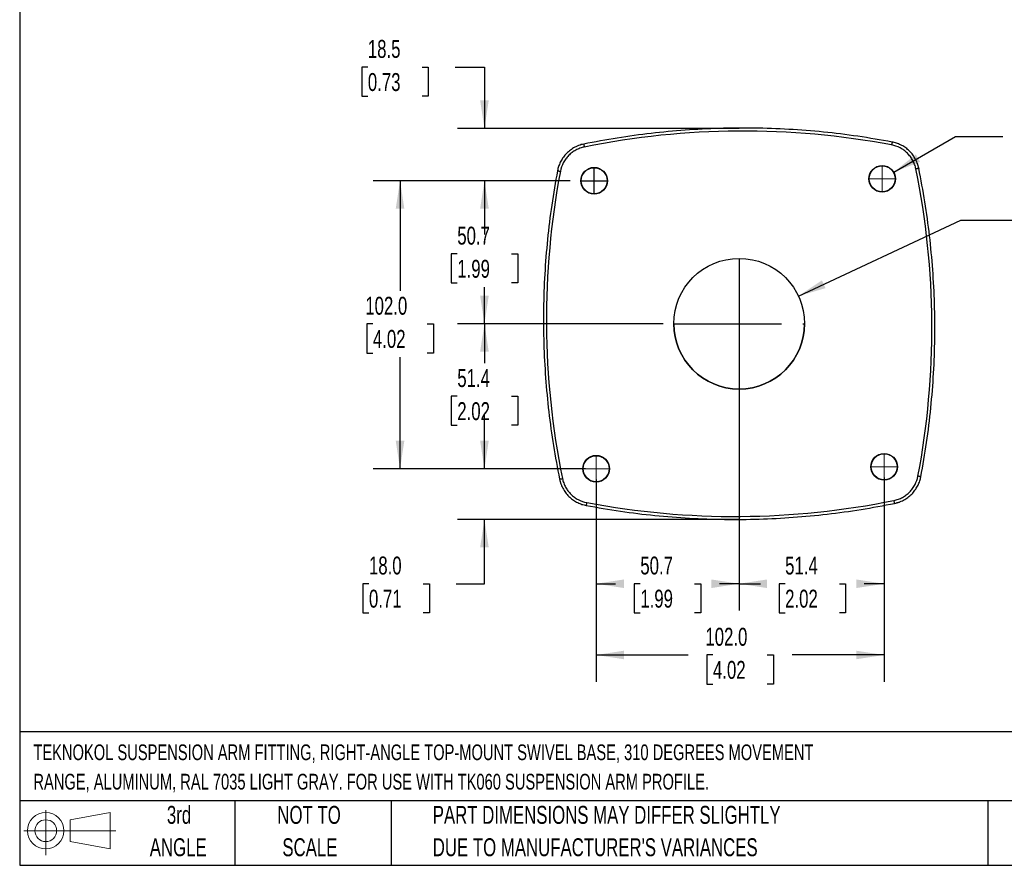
# Model space of a CAD drawing. Header units: millimetres. Extents: x 19 to 819, y 19 to 629.
# Tile 1 of 46: x 19 to 368, y 19 to 319. Entities that reach past the tile are written whole.
import ezdxf

# ---------------------------------------------------------------- set-up
doc = ezdxf.new("R2010")
doc.units = ezdxf.units.MM
doc.header["$LTSCALE"] = 3
doc.linetypes.add('CENTERX2', pattern=[20.32, 12.7, -2.54, 2.54, -2.54])
doc.layers.add('CENTER', color=40, linetype='CENTERX2')
doc.layers.add('DIMENSIONS', color=140, linetype='Continuous', lineweight=25)
doc.layers.add('TEXT', color=140, linetype='Continuous', lineweight=25)
doc.styles.add('SLDTEXTSTYLE0', font='TXT', dxfattribs={"width": 0.7})
doc.dimstyles.new('SLDDIMSTYLE0', dxfattribs={"dimtxt": 6.474023, "dimasz": 9.906, "dimexe": 0, "dimexo": 0.0625, "dimgap": 1.618506, "dimtad": 0, "dimtih": 1, "dimtoh": 1, "dimrnd": 1e-09, "dimzin": 4, "dimdsep": 46, "dimtxsty": 'SLDTEXTSTYLE0', "dimsah": 1, "dimcen": 0.09, "dimadec": 0, "dimazin": 1, "dimtfac": 1, "dimtofl": 0, "dimtmove": 0, "dimatfit": 3, "dimfxl": 0, "dimfrac": 2, "dimtolj": 1, "dimtzin": 12, "dimarcsym": 0})
doc.dimstyles.new('SLDDIMSTYLE1', dxfattribs={"dimtxt": 6.474023, "dimasz": 9.906, "dimexe": 0, "dimexo": 0.0625, "dimgap": 1.618506, "dimtad": 0, "dimtih": 1, "dimtoh": 1, "dimrnd": 1e-09, "dimzin": 12, "dimdsep": 46, "dimtxsty": 'SLDTEXTSTYLE0', "dimsah": 1, "dimcen": 0.09, "dimadec": 0, "dimazin": 3, "dimtfac": 1, "dimtmove": 0, "dimatfit": 0, "dimfxl": 0, "dimfrac": 2, "dimtolj": 1, "dimtzin": 12, "dimarcsym": 0})
doc.dimstyles.new('SLDDIMSTYLE2', dxfattribs={"dimtxt": 6.474023, "dimasz": 9.906, "dimexe": 0, "dimexo": 0.0625, "dimgap": 1.618506, "dimtad": 0, "dimtih": 1, "dimtoh": 1, "dimrnd": 1e-09, "dimzin": 12, "dimdsep": 46, "dimtxsty": 'SLDTEXTSTYLE0', "dimsah": 1, "dimcen": 0.09, "dimadec": 0, "dimazin": 3, "dimtfac": 1, "dimtofl": 0, "dimtmove": 0, "dimatfit": 3, "dimfxl": 0, "dimfrac": 2, "dimtolj": 1, "dimtzin": 12, "dimarcsym": 0})
doc.dimstyles.new('SLDDIMSTYLE3', dxfattribs={"dimtxt": 6.474023, "dimasz": 9.906, "dimexe": 0, "dimexo": 0.0625, "dimgap": 1.618506, "dimtad": 0, "dimtih": 1, "dimtoh": 1, "dimrnd": 1e-09, "dimzin": 4, "dimdsep": 46, "dimtxsty": 'SLDTEXTSTYLE0', "dimsah": 1, "dimcen": 0.09, "dimadec": 0, "dimazin": 1, "dimtfac": 1, "dimtmove": 0, "dimatfit": 0, "dimfxl": 0, "dimfrac": 2, "dimtolj": 1, "dimtzin": 12, "dimarcsym": 0})
doc.dimstyles.new('SLDDIMSTYLE4', dxfattribs={"dimtxt": 6.474023, "dimasz": 9.906, "dimexe": 0, "dimexo": 0.0625, "dimgap": 1.618506, "dimtad": 0, "dimtih": 1, "dimtoh": 1, "dimrnd": 1e-09, "dimzin": 12, "dimdsep": 46, "dimtxsty": 'SLDTEXTSTYLE0', "dimsah": 1, "dimcen": 0, "dimadec": 0, "dimazin": 3, "dimtfac": 1, "dimtofl": 0, "dimtmove": 0, "dimatfit": 3, "dimfxl": 0, "dimfrac": 2, "dimtolj": 1, "dimtzin": 12, "dimarcsym": 0})
doc.dimstyles.new('SLDDIMSTYLE5', dxfattribs={"dimtxt": 6.474023, "dimasz": 9.906, "dimexe": 0, "dimexo": 0.0625, "dimgap": 1.618506, "dimtad": 0, "dimtih": 1, "dimtoh": 1, "dimrnd": 1e-09, "dimzin": 12, "dimdsep": 46, "dimtxsty": 'SLDTEXTSTYLE0', "dimsah": 1, "dimcen": 0, "dimadec": 0, "dimazin": 3, "dimtfac": 1, "dimtofl": 0, "dimtmove": 0, "dimatfit": 3, "dimfxl": 0, "dimfrac": 2, "dimtolj": 1, "dimtzin": 12, "dimarcsym": 0})

# ---------------------------------------------------------------- blocks, each defined once
blk = doc.blocks.new('Block11')
at = {"color": 7, "linetype": 'Continuous', "lineweight": 18}
for p, q in [((7.77, 15.93), (7.77, 0)), ((16.44, 12.5), (30.53, 15.1)), ((30.53, 15.1), (30.53, 2.19)), ((16.44, 4.79), (16.44, 12.5)), ((0, 8.65), (32.62, 8.65)), ((16.44, 4.79), (30.53, 2.19))]:
    blk.add_line(p, q, dxfattribs=at)
for radius in [6.45, 3.86]:
    blk.add_circle((7.77, 8.65), radius, dxfattribs=at)
blk = doc.blocks.new('Block12')
at = {"color": 7, "linetype": 'Continuous'}
blk.add_blockref('Block11', (0, 0), dxfattribs=at)
blk = doc.blocks.new('_D_4')
at = {"layer": 'DIMENSIONS'}
for p, q in [((213.99, 261.53), (174.13, 261.53)), ((183.66, 261.53), (183.66, 247.35)), ((174.04, 235.61), (171.86, 235.61)), ((171.86, 235.61), (171.86, 225.32)), ((193.27, 235.61), (195.45, 235.61)), ((195.45, 235.61), (195.45, 225.32)), ((171.86, 225.32), (174.04, 225.32)), ((183.66, 210.87), (183.66, 223.88)), ((195.45, 225.32), (193.27, 225.32)), ((246.92, 210.87), (174.13, 210.87))]:
    blk.add_line(p, q, dxfattribs=at)
for points in [[(183.66, 261.53), (182.13, 251.62), (185.18, 251.62)], [(183.66, 210.87), (185.18, 220.78), (182.13, 220.78)]]:
    blk.add_solid(points, dxfattribs=at)
at = {"layer": 'DIMENSIONS', "char_height": 6.35, "attachment_point": 1, "style": 'SLDTEXTSTYLE0'}
for s, insert in [('50.7', (174.04, 245.25)), ('1.99', (174.04, 233.51))]:
    blk.add_mtext(s, dxfattribs=dict(at, insert=insert))
blk = doc.blocks.new('_D_5')
at = {"layer": 'DIMENSIONS'}
for p, q in [((246.92, 210.87), (174.13, 210.87)), ((183.66, 210.87), (183.66, 196.92)), ((174.04, 185.18), (171.86, 185.18)), ((171.86, 185.18), (171.86, 174.89)), ((193.27, 185.18), (195.45, 185.18)), ((195.45, 185.18), (195.45, 174.89)), ((171.86, 174.89), (174.04, 174.89)), ((195.45, 174.89), (193.27, 174.89)), ((183.66, 159.51), (183.66, 173.44)), ((214.69, 159.51), (174.13, 159.51))]:
    blk.add_line(p, q, dxfattribs=at)
for points in [[(183.66, 210.87), (182.13, 200.97), (185.18, 200.97)], [(183.66, 159.51), (185.18, 169.42), (182.13, 169.42)]]:
    blk.add_solid(points, dxfattribs=at)
at = {"layer": 'DIMENSIONS', "char_height": 6.35, "attachment_point": 1, "style": 'SLDTEXTSTYLE0'}
for s, insert in [('51.4', (174.04, 194.81)), ('2.02', (174.04, 183.08))]:
    blk.add_mtext(s, dxfattribs=dict(at, insert=insert))
blk = doc.blocks.new('_D_6')
at = {"layer": 'DIMENSIONS'}
for p, q in [((142.36, 301.76), (140.18, 301.76)), ((140.18, 301.76), (140.18, 291.47)), ((161.59, 301.76), (163.77, 301.76)), ((163.77, 301.76), (163.77, 291.47)), ((173.26, 301.76), (183.66, 301.76)), ((183.66, 301.76), (183.66, 280.08)), ((140.18, 291.47), (142.36, 291.47)), ((163.77, 291.47), (161.59, 291.47)), ((270.05, 280.08), (174.13, 280.08)), ((213.99, 261.53), (174.13, 261.53)), ((183.66, 261.53), (183.66, 242.48))]:
    blk.add_line(p, q, dxfattribs=at)
for points in [[(183.66, 280.08), (185.18, 289.99), (182.13, 289.99)], [(183.66, 261.53), (182.13, 251.62), (185.18, 251.62)]]:
    blk.add_solid(points, dxfattribs=at)
at = {"layer": 'DIMENSIONS', "char_height": 6.35, "attachment_point": 1, "style": 'SLDTEXTSTYLE0'}
for s, insert in [('18.5', (142.36, 311.4)), ('0.73', (142.36, 299.66))]:
    blk.add_mtext(s, dxfattribs=dict(at, insert=insert))
blk = doc.blocks.new('_D_7')
at = {"layer": 'DIMENSIONS'}
for p, q in [((183.66, 159.51), (183.66, 178.56)), ((214.69, 159.51), (174.13, 159.51)), ((270.05, 141.55), (174.13, 141.55)), ((183.66, 118.78), (183.66, 141.55)), ((142.76, 118.78), (140.58, 118.78)), ((140.58, 118.78), (140.58, 108.49)), ((161.99, 118.78), (164.17, 118.78)), ((164.17, 118.78), (164.17, 108.49)), ((173.66, 118.78), (183.66, 118.78)), ((140.58, 108.49), (142.76, 108.49)), ((164.17, 108.49), (161.99, 108.49))]:
    blk.add_line(p, q, dxfattribs=at)
for points in [[(183.66, 159.51), (185.18, 169.42), (182.13, 169.42)], [(183.66, 141.55), (182.13, 131.65), (185.18, 131.65)]]:
    blk.add_solid(points, dxfattribs=at)
at = {"layer": 'DIMENSIONS', "char_height": 6.35, "attachment_point": 1, "style": 'SLDTEXTSTYLE0'}
for s, insert in [('18.0', (142.76, 128.41)), ('0.71', (142.76, 116.67))]:
    blk.add_mtext(s, dxfattribs=dict(at, insert=insert))
blk = doc.blocks.new('_D_8')
at = {"layer": 'DIMENSIONS'}
for p, q in [((213.99, 261.53), (144.24, 261.53)), ((153.77, 261.53), (153.77, 222.53)), ((144.15, 210.79), (141.97, 210.79)), ((141.97, 210.79), (141.97, 200.5)), ((163.39, 210.79), (165.56, 210.79)), ((165.56, 210.79), (165.56, 200.5)), ((141.97, 200.5), (144.15, 200.5)), ((153.77, 159.51), (153.77, 199.05)), ((165.56, 200.5), (163.39, 200.5)), ((219.41, 159.51), (144.24, 159.51))]:
    blk.add_line(p, q, dxfattribs=at)
for points in [[(153.77, 261.53), (152.24, 251.62), (155.29, 251.62)], [(153.77, 159.51), (155.29, 169.42), (152.24, 169.42)]]:
    blk.add_solid(points, dxfattribs=at)
at = {"layer": 'DIMENSIONS', "char_height": 6.35, "attachment_point": 1, "style": 'SLDTEXTSTYLE0'}
for s, insert in [('102.0', (141.46, 220.42)), ('4.02', (144.15, 208.68))]:
    blk.add_mtext(s, dxfattribs=dict(at, insert=insert))
blk = doc.blocks.new('_D_9')
at = {"layer": 'DIMENSIONS'}
for p, q in [((273.88, 207.06), (273.88, 109.25)), ((223.22, 155.7), (223.22, 109.25)), ((223.22, 118.78), (230.1, 118.78)), ((238.87, 118.78), (236.7, 118.78)), ((236.7, 118.78), (236.7, 108.49)), ((258.11, 118.78), (260.28, 118.78)), ((260.28, 118.78), (260.28, 108.49)), ((273.88, 118.78), (266.88, 118.78)), ((236.7, 108.49), (238.87, 108.49)), ((260.28, 108.49), (258.11, 108.49))]:
    blk.add_line(p, q, dxfattribs=at)
for points in [[(223.22, 118.78), (233.13, 117.25), (233.13, 120.3)], [(273.88, 118.78), (263.97, 120.3), (263.97, 117.25)]]:
    blk.add_solid(points, dxfattribs=at)
at = {"layer": 'DIMENSIONS', "char_height": 6.35, "attachment_point": 1, "style": 'SLDTEXTSTYLE0'}
for s, insert in [('50.7', (238.87, 128.41)), ('1.99', (238.87, 116.67))]:
    blk.add_mtext(s, dxfattribs=dict(at, insert=insert))
blk = doc.blocks.new('_D_10')
at = {"layer": 'DIMENSIONS'}
for p, q in [((273.88, 207.06), (273.88, 109.25)), ((325.26, 154.89), (325.26, 109.25)), ((273.88, 118.78), (281.39, 118.78)), ((290.16, 118.78), (287.99, 118.78)), ((287.99, 118.78), (287.99, 108.49)), ((309.4, 118.78), (311.57, 118.78)), ((311.57, 118.78), (311.57, 108.49)), ((325.26, 118.78), (318.17, 118.78)), ((287.99, 108.49), (290.16, 108.49)), ((311.57, 108.49), (309.4, 108.49))]:
    blk.add_line(p, q, dxfattribs=at)
for points in [[(273.88, 118.78), (283.79, 117.25), (283.79, 120.3)], [(325.26, 118.78), (315.35, 120.3), (315.35, 117.25)]]:
    blk.add_solid(points, dxfattribs=at)
at = {"layer": 'DIMENSIONS', "char_height": 6.35, "attachment_point": 1, "style": 'SLDTEXTSTYLE0'}
for s, insert in [('51.4', (290.16, 128.41)), ('2.02', (290.16, 116.67))]:
    blk.add_mtext(s, dxfattribs=dict(at, insert=insert))
blk = doc.blocks.new('_D_11')
at = {"layer": 'DIMENSIONS'}
for p, q in [((223.22, 155.7), (223.22, 84.02)), ((325.22, 156.41), (325.22, 84.02)), ((223.22, 93.55), (255.83, 93.55)), ((264.6, 93.55), (262.43, 93.55)), ((262.43, 93.55), (262.43, 83.26)), ((283.84, 93.55), (286.01, 93.55)), ((286.01, 93.55), (286.01, 83.26)), ((325.22, 93.55), (292.61, 93.55)), ((262.43, 83.26), (264.6, 83.26)), ((286.01, 83.26), (283.84, 83.26))]:
    blk.add_line(p, q, dxfattribs=at)
for points in [[(223.22, 93.55), (233.13, 92.03), (233.13, 95.07)], [(325.22, 93.55), (315.32, 95.07), (315.32, 92.03)]]:
    blk.add_solid(points, dxfattribs=at)
at = {"layer": 'DIMENSIONS', "char_height": 6.35, "attachment_point": 1, "style": 'SLDTEXTSTYLE0'}
for s, insert in [('102.0', (261.91, 103.18)), ('4.02', (264.6, 91.45))]:
    blk.add_mtext(s, dxfattribs=dict(at, insert=insert))
blk = doc.blocks.new('_D_12')
at = {"layer": 'DIMENSIONS'}
for p, q in [((294.85, 220.67), (352.39, 247.53)), ((352.39, 247.53), (371.44, 247.53)), ((376.33, 247.53), (374.16, 247.53)), ((374.16, 247.53), (374.16, 237.24)), ((395.57, 247.53), (397.74, 247.53)), ((397.74, 247.53), (397.74, 237.24)), ((374.16, 237.24), (376.33, 237.24)), ((397.74, 237.24), (395.57, 237.24))]:
    blk.add_line(p, q, dxfattribs=at)
blk.add_solid([(294.85, 220.67), (304.47, 223.48), (303.18, 226.24)], dxfattribs=at)
at = {"layer": 'DIMENSIONS', "char_height": 6.35, "attachment_point": 1, "style": 'SLDTEXTSTYLE0'}
for s, insert in [('%%c', (371.44, 257.17)), ('46.3', (381.22, 257.17)), ('1.82', (376.33, 245.43))]:
    blk.add_mtext(s, dxfattribs=dict(at, insert=insert))
blk = doc.blocks.new('_D_13')
at = {"layer": 'DIMENSIONS'}
for p, q in [((376.33, 286.64), (374.16, 286.64)), ((374.16, 286.64), (374.16, 276.35)), ((395.57, 286.64), (397.74, 286.64)), ((397.74, 286.64), (397.74, 276.35)), ((328.62, 264.57), (350.55, 277.23)), ((350.55, 277.23), (367.22, 277.23)), ((374.16, 276.35), (376.33, 276.35)), ((397.74, 276.35), (395.57, 276.35))]:
    blk.add_line(p, q, dxfattribs=at)
blk.add_solid([(328.62, 264.57), (337.97, 268.21), (336.44, 270.85)], dxfattribs=at)
at = {"layer": 'DIMENSIONS', "char_height": 6.35, "attachment_point": 1, "style": 'SLDTEXTSTYLE0'}
for s, insert in [('%%c', (374.14, 296.27)), ('9.4', (383.91, 296.27)), ('0.37', (376.33, 284.53)), ('(4X)', (376.51, 272.79))]:
    blk.add_mtext(s, dxfattribs=dict(at, insert=insert))

msp = doc.modelspace()

# ---------------------------------------------------------------- linework, layer by layer
for p, q in [((328.774, 275.052), (328.067, 275.241)), ((209.701, 265.769), (209.513, 265.062)), ((338.057, 155.982), (338.245, 156.687)), ((218.987, 146.697), (219.692, 146.509))]:
    msp.add_line(p, q)
at = {"color": 40, "linetype": 'CENTERX2', "lineweight": 18}
for p, q in [((324.534, 257.489), (324.534, 266.936)), ((319.81, 262.213), (329.257, 262.213)), ((223.224, 154.791), (223.224, 164.238)), ((223.224, 154.791), (223.224, 164.238)), ((325.222, 155.498), (325.222, 164.945)), ((218.501, 159.515), (227.948, 159.515)), ((218.501, 159.515), (227.948, 159.515)), ((320.499, 160.221), (329.946, 160.221))]:
    msp.add_line(p, q, dxfattribs=at)
at = {"flags": 128}
for points in [[(218.828, 274.504), (218.828, 274.5), (218.829, 274.495)], [(218.829, 274.495), (218.838, 274.452), (218.856, 274.362), (218.882, 274.234), (218.915, 274.073), (218.953, 273.886), (218.995, 273.681), (219.039, 273.466)], [(328.065, 275.232), (328.057, 275.19), (328.04, 275.099), (328.015, 274.971), (327.985, 274.809), (327.949, 274.621), (327.91, 274.416), (327.869, 274.201)], [(328.067, 275.241), (328.066, 275.237), (328.065, 275.232)], [(209.513, 265.062), (209.516, 265.062), (209.519, 265.061)], [(209.519, 265.061), (209.564, 265.053), (209.654, 265.035), (209.783, 265.011), (209.945, 264.98), (210.132, 264.945), (210.338, 264.906), (210.553, 264.865)], [(337.501, 265.925), (337.457, 265.916), (337.367, 265.898), (337.238, 265.871), (337.077, 265.839), (336.89, 265.8), (336.685, 265.759), (336.471, 265.715)], [(337.508, 265.926), (337.504, 265.926), (337.501, 265.925)], [(210.25, 155.823), (210.254, 155.824), (210.259, 155.825)], [(210.259, 155.825), (210.301, 155.834), (210.391, 155.852), (210.52, 155.878), (210.681, 155.911), (210.868, 155.949), (211.073, 155.991), (211.287, 156.034)], [(338.237, 156.689), (338.194, 156.697), (338.104, 156.714), (337.975, 156.739), (337.813, 156.769), (337.626, 156.805), (337.42, 156.844), (337.205, 156.884)], [(338.245, 156.687), (338.242, 156.688), (338.237, 156.689)], [(219.693, 146.515), (219.692, 146.512), (219.692, 146.509)], [(219.889, 147.549), (219.848, 147.334), (219.809, 147.128), (219.773, 146.94), (219.743, 146.779), (219.718, 146.65), (219.701, 146.56), (219.693, 146.515)], [(328.929, 147.252), (328.92, 147.297), (328.902, 147.387), (328.876, 147.516), (328.843, 147.677), (328.805, 147.864), (328.763, 148.069), (328.719, 148.283)], [(328.93, 147.246), (328.93, 147.25), (328.929, 147.252)]]:
    msp.add_lwpolyline(points, dxfattribs=at)
for centre, radius in [((222.536, 261.529), 4.725), ((222.536, 261.53), 4.609), ((324.534, 262.218), 4.725), ((324.534, 262.219), 4.609), ((273.879, 210.875), 23.145), ((223.224, 159.532), 4.725), ((223.224, 159.533), 4.609), ((325.222, 160.22), 4.725), ((325.222, 160.221), 4.609)]:
    msp.add_circle(centre, radius)
at = {"color": 140, "linetype": 'Continuous', "lineweight": 18}
for centre in [(324.534, 262.213), (223.224, 159.515), (223.224, 159.515), (325.222, 160.221)]:
    msp.add_circle(centre, 4.724, dxfattribs=at)
for start, end in [(180, 270), (270, 0)]:
    msp.add_arc((273.879, 210.875), 23.145, start, end)
for points, knots in [([(328.065, 275.232), (324.023, 275.946), (315.94, 277.373), (303.711, 278.843), (291.436, 279.819), (279.128, 280.25), (266.888, 280.148), (254.735, 279.525), (242.696, 278.381), (230.708, 276.761), (222.789, 275.25), (218.829, 274.495)], [0, 0, 0, 0, 0.1119999, 0.2239997, 0.3359996, 0.4479995, 0.5599993, 0.6699995, 0.7799997, 0.8899998, 1, 1, 1, 1]), ([(218.829, 274.497), (218.194, 274.337), (216.947, 274.021), (215.232, 273.185), (213.71, 272.145), (212.408, 270.919), (211.332, 269.557), (210.496, 268.106), (209.871, 266.604), (209.635, 265.57), (209.519, 265.061)], [0, 0, 0, 0, 0.1394288, 0.2741585, 0.404667, 0.5318544, 0.6543611, 0.7739234, 0.8886548, 1, 1, 1, 1]), ([(219.039, 273.466), (218.511, 273.359), (217.994, 273.213), (216.984, 272.845), (216.494, 272.624), (215.56, 272.117), (215.113, 271.83), (214.259, 271.189), (213.852, 270.832), (213.104, 270.073), (212.76, 269.668), (212.29, 269.023), (212.14, 268.802), (211.857, 268.347), (211.723, 268.112), (211.103, 266.927), (210.753, 265.923), (210.553, 264.865)], [0, 0, 0, 0, 0.125, 0.125, 0.25, 0.25, 0.375, 0.375, 0.5, 0.5, 0.625, 0.625, 0.6875, 0.6875, 0.75, 0.75, 1, 1, 1, 1]), ([(218.828, 274.504), (218.247, 274.382), (217.621, 274.25), (217.043, 273.986), (217.002, 273.967)], [0, 0, 0, 0, 0.927647, 1, 1, 1, 1]), ([(336.471, 265.715), (336.363, 266.243), (336.217, 266.759), (335.85, 267.77), (335.629, 268.259), (335.122, 269.194), (334.835, 269.641), (334.193, 270.495), (333.836, 270.902), (333.077, 271.65), (332.672, 271.994), (332.027, 272.464), (331.806, 272.613), (331.351, 272.896), (331.117, 273.031), (329.931, 273.651), (328.928, 274), (327.869, 274.201)], [0, 0, 0, 0, 0.125, 0.125, 0.25, 0.25, 0.375, 0.375, 0.5, 0.5, 0.625, 0.625, 0.6875, 0.6875, 0.75, 0.75, 1, 1, 1, 1]), ([(337.501, 265.925), (337.341, 266.56), (337.025, 267.807), (336.189, 269.522), (335.149, 271.044), (333.924, 272.346), (332.562, 273.422), (331.11, 274.258), (329.608, 274.883), (328.575, 275.118), (328.065, 275.235)], [0, 0, 0, 0, 0.1394287, 0.2741584, 0.4046669, 0.5318543, 0.654361, 0.7739233, 0.8886548, 1, 1, 1, 1]), ([(209.522, 265.061), (208.808, 261.019), (207.381, 252.935), (205.91, 240.707), (204.935, 228.432), (204.504, 216.124), (204.606, 203.883), (205.229, 191.731), (206.373, 179.691), (207.993, 167.704), (209.504, 159.785), (210.259, 155.825)], [0, 0, 0, 0, 0.1119999, 0.2239997, 0.3359996, 0.4479995, 0.5599993, 0.6699995, 0.7799997, 0.8899998, 1, 1, 1, 1]), ([(337.508, 265.926), (337.386, 266.507), (337.254, 267.133), (336.99, 267.711), (336.971, 267.752)], [0, 0, 0, 0, 0.92767703, 1, 1, 1, 1]), ([(338.237, 156.689), (338.951, 160.731), (340.378, 168.814), (341.848, 181.043), (342.824, 193.318), (343.255, 205.625), (343.153, 217.866), (342.53, 230.019), (341.386, 242.058), (339.766, 254.046), (338.255, 261.965), (337.5, 265.925)], [0, 0, 0, 0, 0.11199986, 0.22399972, 0.33599959, 0.44799945, 0.55999931, 0.66999948, 0.77999966, 0.88999983, 1, 1, 1, 1]), ([(210.25, 155.823), (210.372, 155.243), (210.504, 154.617), (210.768, 154.039), (210.787, 153.997)], [0, 0, 0, 0, 0.9276989, 1, 1, 1, 1]), ([(210.257, 155.825), (210.417, 155.19), (210.733, 153.943), (211.569, 152.228), (212.609, 150.706), (213.835, 149.404), (215.196, 148.328), (216.648, 147.492), (218.15, 146.867), (219.184, 146.631), (219.693, 146.515)], [0, 0, 0, 0, 0.1394288, 0.2741585, 0.404667, 0.5318544, 0.6543611, 0.7739234, 0.8886548, 1, 1, 1, 1]), ([(211.287, 156.034), (211.395, 155.507), (211.541, 154.99), (211.909, 153.979), (212.129, 153.49), (212.636, 152.556), (212.923, 152.109), (213.565, 151.255), (213.922, 150.847), (214.681, 150.099), (215.086, 149.756), (215.731, 149.285), (215.952, 149.136), (216.407, 148.853), (216.641, 148.719), (217.827, 148.099), (218.83, 147.749), (219.889, 147.549)], [0, 0, 0, 0, 0.125, 0.125, 0.25, 0.25, 0.375, 0.375, 0.5, 0.5, 0.625, 0.625, 0.6875, 0.6875, 0.75, 0.75, 1, 1, 1, 1]), ([(328.719, 148.283), (329.247, 148.391), (329.764, 148.536), (330.774, 148.904), (331.264, 149.125), (332.198, 149.632), (332.645, 149.919), (333.499, 150.561), (333.907, 150.918), (334.654, 151.677), (334.998, 152.082), (335.468, 152.726), (335.618, 152.948), (335.901, 153.403), (336.035, 153.637), (336.655, 154.823), (337.005, 155.826), (337.205, 156.884)], [0, 0, 0, 0, 0.125, 0.125, 0.25, 0.25, 0.375, 0.375, 0.5, 0.5, 0.625, 0.625, 0.6875, 0.6875, 0.75, 0.75, 1, 1, 1, 1]), ([(328.929, 147.252), (329.564, 147.413), (330.811, 147.729), (332.526, 148.564), (334.048, 149.605), (335.35, 150.83), (336.426, 152.192), (337.262, 153.644), (337.887, 155.146), (338.123, 156.179), (338.239, 156.689)], [0, 0, 0, 0, 0.1394287, 0.2741584, 0.4046669, 0.5318543, 0.654361, 0.7739233, 0.8886548, 1, 1, 1, 1]), ([(219.693, 146.517), (223.735, 145.804), (231.818, 144.377), (244.047, 142.906), (256.322, 141.931), (268.63, 141.5), (280.87, 141.602), (293.023, 142.225), (305.062, 143.368), (317.05, 144.989), (324.969, 146.499), (328.929, 147.255)], [0, 0, 0, 0, 0.1119999, 0.2239997, 0.3359996, 0.4479995, 0.5599993, 0.6699995, 0.7799997, 0.8899998, 1, 1, 1, 1]), ([(328.93, 147.246), (329.511, 147.368), (330.137, 147.5), (330.715, 147.764), (330.756, 147.783)], [0, 0, 0, 0, 0.927729, 1, 1, 1, 1])]:
    msp.add_open_spline(points, degree=3, knots=knots)
for points in [[(327.869, 274.201), (291.889, 281.021), (254.924, 280.771), (219.039, 273.466)], [(337.205, 156.884), (344.025, 192.865), (343.775, 229.83), (336.471, 265.715)], [(210.553, 264.865), (203.733, 228.884), (203.983, 191.92), (211.287, 156.034)], [(219.889, 147.549), (255.869, 140.729), (292.834, 140.978), (328.719, 148.283)]]:
    msp.add_open_spline(points, degree=3)
at = {"layer": 'CENTER'}
for p, q in [((222.519, 256.806), (222.519, 266.253)), ((217.796, 261.529), (227.243, 261.529)), ((273.861, 234.02), (273.861, 187.73)), ((250.734, 210.875), (297.024, 210.875))]:
    msp.add_line(p, q, dxfattribs=at)
at = {"layer": 'DIMENSIONS'}
for p, q in [((273.861, 280.079), (262.894, 280.079)), ((325.26, 158.7), (325.261, 158.7)), ((273.861, 141.554), (262.009, 141.554))]:
    msp.add_line(p, q, dxfattribs=at)
for centre, radius in [((222.519, 261.529), 4.724), ((273.879, 210.875), 23.145)]:
    msp.add_circle(centre, radius, dxfattribs=at)
at = {"layer": 'TEXT'}
for p, q in [((19.05, 628.65), (19.05, 19.05)), ((819.15, 66.378), (19.05, 66.378)), ((819.15, 41.91), (19.05, 41.91)), ((95.25, 41.91), (95.25, 19.05)), ((150.635, 41.91), (150.635, 19.05)), ((361.939, 41.91), (361.939, 19.05)), ((19.05, 19.05), (819.15, 19.05))]:
    msp.add_line(p, q, dxfattribs=at)

# ---------------------------------------------------------------- block references
msp.add_blockref('Block12', (20.514, 22.662), dxfattribs=at)

# ---------------------------------------------------------------- texts
at = {"layer": 'TEXT', "style": 'SLDTEXTSTYLE0'}
for s, insert, char_height, attachment_point in [('TEKNOKOL SUSPENSION ARM FITTING, RIGHT-ANGLE TOP-MOUNT SWIVEL BASE, 310 DEGREES MOVEMENT', (23.897, 61.861), 5.55625, 1), ('RANGE, ALUMINUM, RAL 7035 LIGHT GRAY. FOR USE WITH TK060 SUSPENSION ARM PROFILE.', (23.897, 51.452), 5.55625, 1), ('3rd', (75.487, 40.092), 6.35, 2), ('NOT TO', (121.547, 40.092), 6.35, 2), ('PART DIMENSIONS MAY DIFFER SLIGHTLY', (165.358, 40.092), 6.35, 1), ('ANGLE', (75.195, 28.625), 6.35, 2), ('SCALE', (121.836, 28.625), 6.35, 2), ("DUE TO MANUFACTURER'S VARIANCES", (165.358, 28.625), 6.35, 1)]:
    msp.add_mtext(s, dxfattribs=dict(at, insert=insert, char_height=char_height, attachment_point=attachment_point))

# ---------------------------------------------------------------- dimensions: what is measured, and where the dimension line sits
at = {"layer": 'DIMENSIONS'}
for base, p1, p2, dimstyle, picture, middle in [((183.655, 280.079), (217.796, 261.529), (273.861, 280.079), 'SLDDIMSTYLE1', '_D_6', (183.655, 301.763)), ((153.767, 261.529), (223.224, 159.515), (217.796, 261.529), 'SLDDIMSTYLE0', '_D_8', (153.767, 210.787)), ((183.655, 210.875), (217.796, 261.529), (250.734, 210.875), 'SLDDIMSTYLE2', '_D_4', (183.655, 235.614)), ((183.655, 210.875), (218.501, 159.515), (250.734, 210.875), 'SLDDIMSTYLE2', '_D_5', (183.655, 185.179)), ((183.655, 141.554), (218.501, 159.515), (273.861, 141.554), 'SLDDIMSTYLE3', '_D_7', (183.655, 118.777))]:
    dim = msp.add_linear_dim(base=base, p1=p1, p2=p2, angle=90, dimstyle=dimstyle, dxfattribs=at)
    dim.commit()
    dim.dimension.update_dxf_attribs({"geometry": picture, "text_midpoint": middle, "dimtype": 160})
dim = msp.add_diameter_dim_2p(p1=(320.443, 259.851), p2=(328.624, 264.575), text='<>\\P(4X)', dimstyle='SLDDIMSTYLE5', dxfattribs=at)
dim.commit()
dim.dimension.update_dxf_attribs({"geometry": '_D_13', "text_midpoint": (385.951, 280.58), "dimtype": 163})
dim = msp.add_diameter_dim_2p(p1=(252.907, 201.083), p2=(294.851, 220.666), dimstyle='SLDDIMSTYLE4', dxfattribs=at)
dim.commit()
dim.dimension.update_dxf_attribs({"geometry": '_D_12', "text_midpoint": (385.951, 247.533), "dimtype": 163})
for base, p1, p2, dimstyle, picture, middle in [((273.879, 118.7768), (223.2244, 159.5149), (273.879, 210.8748), 'SLDDIMSTYLE2', '_D_9', (248.49, 118.7768)), ((325.261, 118.777), (273.879, 210.875), (325.261, 158.7), 'SLDDIMSTYLE2', '_D_10', (299.779, 118.777)), ((325.222, 93.55), (223.224, 159.515), (325.222, 160.221), 'SLDDIMSTYLE0', '_D_11', (274.221, 93.55))]:
    dim = msp.add_linear_dim(base=base, p1=p1, p2=p2, dimstyle=dimstyle, dxfattribs=at)
    dim.commit()
    dim.dimension.update_dxf_attribs({"geometry": picture, "text_midpoint": middle, "dimtype": 160})

doc.saveas('drawing.dxf')
